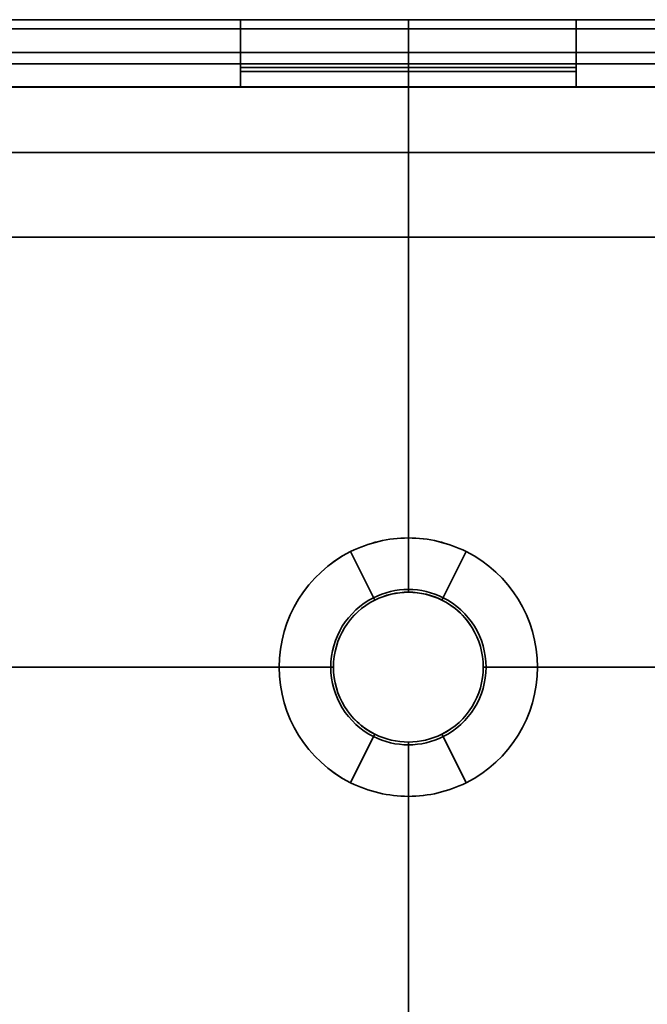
# Model space of a CAD drawing. Extents: x 292 to 1805, y 99 to 1343.
# Tile 3 of 10: x 479 to 666, y 320 to 613. Entities that reach past the tile are written whole.
import ezdxf

# ---------------------------------------------------------------- set-up
doc = ezdxf.new("R2010")
doc.units = 0

msp = doc.modelspace()

# ---------------------------------------------------------------- linework, layer by layer
at = {"color": 7, "lineweight": 35}
for p, q in [((384.35, 613.35), (544.5, 613.35)), ((544.5, 613.35), (384.35, 613.35)), ((594.5, 613.35), (544.5, 613.35)), ((594.5, 613.35), (544.5, 613.35)), ((644.5, 613.35), (594.5, 613.35)), ((594.5, 613.35), (644.5, 613.35)), ((804.65, 613.35), (644.5, 613.35)), ((644.5, 613.35), (804.65, 613.35)), ((384.35, 610.59), (544.5, 610.59)), ((384.35, 610.59), (544.5, 610.59)), ((544.5, 610.59), (594.5, 610.59)), ((544.5, 610.59), (594.5, 610.59)), ((644.5, 610.59), (594.5, 610.59)), ((644.5, 610.59), (594.5, 610.59)), ((804.65, 610.59), (644.5, 610.59)), ((804.65, 610.59), (644.5, 610.59)), ((384.35, 603.6), (544.5, 603.6)), ((384.35, 603.6), (544.5, 603.59)), ((544.5, 603.59), (594.5, 603.59)), ((544.5, 603.59), (594.5, 603.59)), ((644.5, 603.59), (594.5, 603.59)), ((644.5, 603.59), (594.5, 603.59)), ((644.5, 603.59), (804.65, 603.6)), ((804.65, 603.6), (644.5, 603.6)), ((544.5, 600.17), (384.35, 600.17)), ((384.35, 600.17), (544.5, 600.17)), ((594.5, 600.17), (544.5, 600.17)), ((544.5, 600.17), (594.5, 600.17)), ((594.5, 599.08), (544.5, 599.08)), ((544.5, 599.08), (594.5, 599.08)), ((644.5, 600.17), (594.5, 600.17)), ((594.5, 600.17), (644.5, 600.17)), ((644.5, 599.08), (594.5, 599.08)), ((594.5, 599.08), (644.5, 599.08)), ((804.65, 600.17), (644.5, 600.17)), ((804.65, 600.17), (644.5, 600.17)), ((594.5, 597.96), (544.5, 597.96)), ((544.5, 597.96), (594.5, 597.96)), ((644.5, 597.96), (594.5, 597.96)), ((594.5, 597.96), (644.5, 597.96)), ((384.1, 593.35), (544.5, 593.35)), ((544.5, 593.35), (384.1, 593.35)), ((384.1, 593.29), (544.5, 593.29)), ((384.1, 593.29), (544.5, 593.29)), ((544.5, 593.35), (594.5, 593.35)), ((594.5, 593.35), (544.5, 593.35)), ((544.5, 593.29), (594.5, 593.29)), ((544.5, 593.29), (594.5, 593.29)), ((644.5, 593.35), (594.5, 593.35)), ((644.5, 593.35), (594.5, 593.35)), ((594.5, 593.29), (644.5, 593.29)), ((644.5, 593.29), (594.5, 593.29)), ((804.9, 593.35), (644.5, 593.35)), ((804.9, 593.35), (644.5, 593.35)), ((644.5, 593.29), (804.9, 593.29)), ((804.9, 593.29), (644.5, 593.29)), ((594.5, 573.83), (528.44, 573.83)), ((594.5, 573.83), (528.44, 573.83)), ((660.56, 573.83), (594.5, 573.83)), ((594.5, 573.83), (660.56, 573.83)), ((594.5, 548.6), (594.5, 573.83)), ((594.5, 548.6), (594.5, 573.83)), ((594.5, 458.98), (594.5, 548.6)), ((594.5, 458.98), (594.5, 548.6)), ((556.02, 420.5), (356.51, 420.52)), ((556.02, 420.5), (356.51, 420.48)), ((382.98, 420.5), (550.87, 420.5)), ((550.87, 420.5), (382.98, 420.5)), ((632.98, 420.5), (832.49, 420.52)), ((632.98, 420.5), (832.49, 420.48)), ((806.02, 420.5), (638.13, 420.5)), ((638.13, 420.5), (806.02, 420.5)), ((594.5, 382.02), (594.5, 292.4)), ((594.5, 382.02), (594.5, 292.4))]:
    msp.add_line(p, q, dxfattribs=at)
at = {"color": 7, "lineweight": 35, "ltscale": 0.069099}
for p, q in [((544.5, 613.35), (544.5, 610.59)), ((544.5, 613.35), (544.5, 610.59)), ((594.5, 613.35), (594.5, 610.59)), ((594.5, 613.35), (594.5, 610.59)), ((644.5, 613.35), (644.5, 610.59)), ((644.5, 613.35), (644.5, 610.59))]:
    msp.add_line(p, q, dxfattribs=at)
at = {"color": 7, "lineweight": 35, "ltscale": 0.17484}
for p, q in [((544.5, 610.59), (544.5, 603.59)), ((594.5, 610.59), (594.5, 603.59)), ((594.5, 603.59), (594.5, 610.59)), ((644.5, 610.59), (644.5, 603.59))]:
    msp.add_line(p, q, dxfattribs=at)
at = {"color": 7, "lineweight": 35, "ltscale": 0.174834}
for p, q in [((544.5, 610.59), (544.5, 603.6)), ((644.5, 610.59), (644.5, 603.6))]:
    msp.add_line(p, q, dxfattribs=at)
at = {"color": 7, "lineweight": 35, "ltscale": 0.085609}
for p, q in [((544.5, 600.17), (544.5, 603.59)), ((544.5, 603.59), (544.5, 600.17)), ((594.5, 603.59), (594.5, 600.17)), ((594.5, 603.59), (594.5, 600.17)), ((644.5, 600.17), (644.5, 603.59)), ((644.5, 600.17), (644.5, 603.59))]:
    msp.add_line(p, q, dxfattribs=at)
at = {"color": 7, "lineweight": 35, "ltscale": 0.027225}
for p, q in [((544.5, 599.08), (544.5, 600.17)), ((594.5, 600.17), (594.5, 599.08)), ((594.5, 599.08), (594.5, 600.17)), ((644.5, 599.08), (644.5, 600.17))]:
    msp.add_line(p, q, dxfattribs=at)
at = {"color": 7, "lineweight": 35, "ltscale": 0.027213}
for p, q in [((544.5, 600.17), (544.5, 599.08)), ((644.5, 600.17), (644.5, 599.08))]:
    msp.add_line(p, q, dxfattribs=at)
at = {"color": 7, "lineweight": 35, "ltscale": 0.027936}
for p, q in [((544.5, 597.96), (544.5, 599.08)), ((594.5, 599.08), (594.5, 597.96)), ((594.5, 597.96), (594.5, 599.08)), ((644.5, 597.96), (644.5, 599.08))]:
    msp.add_line(p, q, dxfattribs=at)
at = {"color": 7, "lineweight": 35, "ltscale": 0.027937}
for p, q in [((544.5, 599.08), (544.5, 597.96)), ((644.5, 599.08), (644.5, 597.96))]:
    msp.add_line(p, q, dxfattribs=at)
at = {"color": 7, "lineweight": 35, "ltscale": 0.115456}
for p, q in [((544.5, 593.35), (544.5, 597.96)), ((594.5, 593.35), (594.5, 597.96)), ((594.5, 597.96), (594.5, 593.35)), ((644.5, 593.35), (644.5, 597.96))]:
    msp.add_line(p, q, dxfattribs=at)
at = {"color": 7, "lineweight": 35, "ltscale": 0.115463}
for p, q in [((544.5, 597.96), (544.5, 593.35)), ((644.5, 597.96), (644.5, 593.35))]:
    msp.add_line(p, q, dxfattribs=at)
at = {"color": 7, "lineweight": 35, "ltscale": 0.001472}
for p, q in [((544.5, 593.29), (544.5, 593.35)), ((644.5, 593.29), (644.5, 593.35))]:
    msp.add_line(p, q, dxfattribs=at)
at = {"color": 7, "lineweight": 35, "ltscale": 0.001483}
for p, q in [((544.5, 593.29), (544.5, 593.35)), ((594.5, 593.29), (594.5, 593.35)), ((594.5, 593.35), (594.5, 593.29)), ((644.5, 593.29), (644.5, 593.35))]:
    msp.add_line(p, q, dxfattribs=at)
at = {"color": 7, "lineweight": 35, "ltscale": 0.486333}
for p, q in [((594.5, 573.83), (594.5, 593.29)), ((594.5, 593.29), (594.5, 573.83))]:
    msp.add_line(p, q, dxfattribs=at)
at = {"color": 7, "lineweight": 35, "ltscale": 0.383276}
for p, q in [((594.5, 458.98), (594.5, 443.65)), ((594.5, 443.65), (594.5, 458.98)), ((577.3, 386.08), (584.15, 399.8)), ((594.5, 382.02), (594.5, 397.35)), ((594.5, 397.35), (594.5, 382.02))]:
    msp.add_line(p, q, dxfattribs=at)
at = {"color": 7, "lineweight": 35, "ltscale": 0.383277}
for p, q in [((577.3, 454.92), (584.15, 441.2)), ((584.15, 441.2), (577.3, 454.92)), ((611.7, 454.92), (604.85, 441.2)), ((611.7, 454.92), (604.85, 441.2)), ((577.3, 386.08), (584.15, 399.8)), ((611.7, 386.08), (604.85, 399.8)), ((604.85, 399.8), (611.7, 386.08))]:
    msp.add_line(p, q, dxfattribs=at)
at = {"color": 7, "lineweight": 35, "ltscale": 0.000846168}
msp.add_line((579.27, 450.97), (579.26, 451), dxfattribs=at)
at = {"color": 7, "lineweight": 35, "ltscale": 0.003889}
msp.add_line((609.33, 450.17), (609.4, 450.31), dxfattribs=at)
at = {"color": 7, "lineweight": 35, "ltscale": 0.020474}
for p, q in [((594.5, 443.65), (594.5, 442.83)), ((594.5, 443.65), (594.5, 442.83)), ((584.15, 441.2), (584.52, 440.47)), ((604.85, 441.2), (604.48, 440.47)), ((571.36, 420.5), (572.18, 420.5)), ((571.36, 420.5), (572.18, 420.5)), ((571.36, 420.5), (572.18, 420.5)), ((571.36, 420.5), (572.18, 420.5)), ((571.36, 420.5), (572.18, 420.5)), ((571.36, 420.5), (572.18, 420.5)), ((617.64, 420.5), (616.82, 420.5)), ((617.64, 420.5), (616.82, 420.5)), ((617.64, 420.5), (616.82, 420.5)), ((617.64, 420.5), (616.82, 420.5)), ((617.64, 420.5), (616.82, 420.5)), ((617.64, 420.5), (616.82, 420.5)), ((584.15, 399.8), (584.52, 400.53)), ((604.85, 399.8), (604.48, 400.53)), ((594.5, 397.35), (594.5, 398.17)), ((594.5, 397.35), (594.5, 398.17))]:
    msp.add_line(p, q, dxfattribs=at)
at = {"color": 7, "lineweight": 35, "ltscale": 0.020473}
for p, q in [((584.15, 441.2), (584.52, 440.47)), ((604.85, 441.2), (604.48, 440.47)), ((584.15, 399.8), (584.52, 400.53)), ((604.85, 399.8), (604.48, 400.53))]:
    msp.add_line(p, q, dxfattribs=at)
at = {"color": 7, "lineweight": 35, "ltscale": 0.186496}
for p, q in [((558.33, 420.5), (550.87, 420.5)), ((558.33, 420.5), (550.87, 420.5)), ((558.33, 420.5), (550.87, 420.5)), ((558.33, 420.5), (550.87, 420.5)), ((630.67, 420.5), (638.13, 420.5)), ((630.67, 420.5), (638.13, 420.5)), ((630.67, 420.5), (638.13, 420.5)), ((630.67, 420.5), (638.13, 420.5))]:
    msp.add_line(p, q, dxfattribs=at)
at = {"color": 7, "lineweight": 35, "ltscale": 0.157942}
for p, q in [((557.19, 420.5), (550.87, 420.5)), ((631.81, 420.5), (638.13, 420.5))]:
    msp.add_line(p, q, dxfattribs=at)
at = {"color": 7, "lineweight": 35, "ltscale": 4.80652e-05}
for p, q in [((550.87, 420.5), (550.87, 420.5)), ((550.87, 420.5), (550.87, 420.5)), ((550.87, 420.5), (550.87, 420.5)), ((550.87, 420.5), (550.87, 420.5)), ((561.51, 420.5), (561.51, 420.5)), ((627.49, 420.5), (627.49, 420.5)), ((638.13, 420.5), (638.13, 420.5)), ((638.13, 420.5), (638.13, 420.5)), ((638.13, 420.5), (638.13, 420.5)), ((638.13, 420.5), (638.13, 420.5))]:
    msp.add_line(p, q, dxfattribs=at)
at = {"color": 7, "lineweight": 35, "ltscale": 0.159793}
for p, q in [((557.26, 420.5), (550.87, 420.5)), ((631.74, 420.5), (638.13, 420.5))]:
    msp.add_line(p, q, dxfattribs=at)
at = {"color": 7, "lineweight": 35, "ltscale": 0.383275}
for p, q in [((556.03, 420.5), (571.36, 420.5)), ((571.36, 420.5), (556.03, 420.5)), ((556.03, 420.5), (571.36, 420.5)), ((571.36, 420.5), (556.03, 420.5)), ((556.03, 420.5), (571.36, 420.5)), ((556.03, 420.5), (571.36, 420.5)), ((632.97, 420.5), (617.64, 420.5)), ((617.64, 420.5), (632.97, 420.5)), ((632.97, 420.5), (617.64, 420.5)), ((617.64, 420.5), (632.97, 420.5)), ((632.97, 420.5), (617.64, 420.5)), ((632.97, 420.5), (617.64, 420.5))]:
    msp.add_line(p, q, dxfattribs=at)
at = {"color": 7, "lineweight": 35, "ltscale": 0.005127}
for p, q in [((558.33, 420.5), (558.54, 420.5)), ((558.54, 420.5), (558.33, 420.5)), ((630.67, 420.5), (630.46, 420.5)), ((630.46, 420.5), (630.67, 420.5))]:
    msp.add_line(p, q, dxfattribs=at)
at = {"color": 7, "lineweight": 35, "ltscale": 5.34058e-05}
for p, q in [((558.33, 420.5), (558.33, 420.5)), ((558.54, 420.5), (558.54, 420.5)), ((571.36, 420.5), (571.36, 420.5)), ((571.36, 420.5), (571.36, 420.5)), ((572.18, 420.5), (572.18, 420.5)), ((572.18, 420.5), (572.18, 420.5)), ((572.18, 420.5), (572.18, 420.5)), ((616.82, 420.5), (616.82, 420.5)), ((617.64, 420.5), (617.64, 420.5)), ((617.64, 420.5), (617.64, 420.5)), ((630.67, 420.5), (630.67, 420.5))]:
    msp.add_line(p, q, dxfattribs=at)
at = {"color": 7, "lineweight": 35, "ltscale": 0.074368}
for p, q in [((558.54, 420.5), (561.51, 420.5)), ((561.51, 420.5), (558.54, 420.5)), ((627.49, 420.5), (630.46, 420.5)), ((630.46, 420.5), (627.49, 420.5))]:
    msp.add_line(p, q, dxfattribs=at)
at = {"color": 7, "lineweight": 35, "ltscale": 4.88281e-05}
for p, q in [((558.54, 420.5), (558.54, 420.5)), ((630.46, 420.5), (630.46, 420.5))]:
    msp.add_line(p, q, dxfattribs=at)
at = {"color": 7, "lineweight": 35, "ltscale": 0.07437}
for p, q in [((558.54, 420.5), (561.51, 420.5)), ((627.49, 420.5), (630.46, 420.5))]:
    msp.add_line(p, q, dxfattribs=at)
at = {"color": 7, "lineweight": 35, "ltscale": 0.03942}
msp.add_line((561.51, 420.5), (559.93, 420.5), dxfattribs=at)
at = {"color": 7, "lineweight": 35, "ltscale": 5.56946e-05}
for p, q in [((571.36, 420.5), (571.36, 420.5)), ((571.36, 420.5), (571.36, 420.5)), ((617.64, 420.5), (617.64, 420.5)), ((617.64, 420.5), (617.64, 420.5))]:
    msp.add_line(p, q, dxfattribs=at)
at = {"color": 7, "lineweight": 35, "ltscale": 5.18799e-05}
for p, q in [((572.18, 420.5), (572.18, 420.5)), ((616.82, 420.5), (616.82, 420.5))]:
    msp.add_line(p, q, dxfattribs=at)
at = {"color": 7, "lineweight": 35, "ltscale": 0.000106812}
msp.add_line((616.82, 420.5), (616.82, 420.5), dxfattribs=at)
at = {"color": 7, "lineweight": 35, "ltscale": 0.039418}
msp.add_line((629.07, 420.5), (627.49, 420.5), dxfattribs=at)
at = {"color": 7, "lineweight": 35}
for points in [[(528.44, 573.83), (420.15, 573.83), (402.48, 573.84)], [(528.44, 573.83), (409.6, 573.83), (402.48, 573.84)], [(786.52, 573.84), (779.16, 573.83), (660.56, 573.83)], [(660.56, 573.83), (768.85, 573.83), (786.52, 573.84)], [(444.28, 548.57), (552.38, 548.59), (594.5, 548.6)], [(594.5, 548.6), (449.5, 548.57)], [(594.5, 548.6), (739.5, 548.57)], [(594.5, 548.6), (730.79, 548.57)]]:
    msp.add_lwpolyline(points, dxfattribs=at)
for centre, radius, start, end in [((594.5, 420.5), 38.48, 89.9965, 116.5583), ((594.5, 420.5), 38.48, 90.0037, 116.565), ((594.5, 420.5), 38.48, 63.4417, 90.0035), ((594.5, 420.5), 38.48, 63.435, 89.9963), ((594.5, 420.5), 38.48, 116.5587, 180), ((594.5, 420.5), 38.48, 116.5657, 179.9993), ((594.5, 420.5), 38.48, 0.0007, 63.4343), ((594.5, 420.5), 38.48, 0, 63.4413), ((594.5, 420.5), 23.14, 90.0064, 116.565), ((594.5, 420.5), 23.14, 90.0063, 116.5649), ((594.5, 420.5), 23.14, 63.435, 89.9938), ((594.5, 420.5), 23.14, 63.4351, 89.9939), ((594.5, 420.5), 23.14, 116.5651, 179.9999), ((594.5, 420.5), 23.14, 116.5651, 179.9999), ((594.5, 420.5), 22.32, 116.565, 180), ((594.5, 420.5), 22.33, 116.5651, 180), ((594.5, 420.5), 22.32, 90.0064, 116.565), ((594.5, 420.5), 22.32, 90.0064, 116.565), ((594.5, 420.5), 22.33, 90.0064, 116.565), ((594.5, 420.5), 22.33, 62.5828, 89.9934), ((594.5, 420.5), 22.32, 63.435, 89.9936), ((594.5, 420.5), 22.32, 63.435, 89.9936), ((594.5, 420.5), 22.32, 0, 63.4349), ((594.5, 420.5), 22.33, 0.0002, 63.4345), ((594.5, 420.5), 23.14, 360, 63.435), ((594.5, 420.5), 23.14, 0.0001, 63.4348), ((594.5, 420.5), 22.33, 34.0831, 57.7105), ((594.5, 420.5), 38.48, 180, 243.4413), ((594.5, 420.5), 38.48, 180.0007, 243.4343), ((592.58, 420.5), 31.07, 179.9962, 180), ((594.5, 420.5), 23.14, 180, 243.435), ((594.5, 420.5), 23.14, 180.0001, 243.4348), ((594.5, 420.5), 22.32, 179.9946, 180), ((594.5, 420.5), 22.32, 180, 180.0054), ((594.5, 420.5), 22.32, 180, 243.4349), ((594.5, 420.5), 22.33, 180.0002, 243.4345), ((594.5, 420.5), 22.32, 296.565, 360), ((594.5, 420.5), 22.33, 296.5651, 360), ((594.5, 420.5), 23.14, 296.5651, 359.9999), ((594.5, 420.5), 23.14, 296.5651, 359.9999), ((594.5, 420.5), 38.48, 296.5657, 359.9993), ((594.5, 420.5), 38.48, 296.5587, 360), ((594.5, 420.5), 22.32, 0, 3.6473), ((594.5, 420.5), 22.32, 359.9946, 0), ((594.5, 420.5), 22.32, 0, 0.0054), ((594.47, 420.5), 33.02, 359.9966, 359.9999), ((594.5, 420.5), 22.33, 221.504, 236.1411), ((594.5, 420.5), 23.14, 243.4351, 269.9939), ((594.5, 420.5), 23.14, 243.435, 269.9938), ((594.5, 420.5), 22.33, 243.4351, 269.9934), ((594.5, 420.5), 22.32, 243.435, 269.9936), ((594.5, 420.5), 22.32, 243.435, 269.9936), ((594.5, 420.5), 22.32, 270.0064, 296.565), ((594.5, 420.5), 22.32, 270.0064, 296.565), ((594.5, 420.5), 23.14, 270.0063, 296.5649), ((594.5, 420.5), 23.14, 270.0064, 296.565), ((594.5, 420.5), 38.48, 243.4417, 270.0035), ((594.5, 420.5), 38.48, 243.435, 269.9963), ((594.5, 420.5), 38.48, 269.9965, 296.5583), ((594.5, 420.5), 38.48, 270.0037, 296.565)]:
    msp.add_arc(centre, radius, start, end, dxfattribs=at)

doc.saveas('drawing.dxf')
